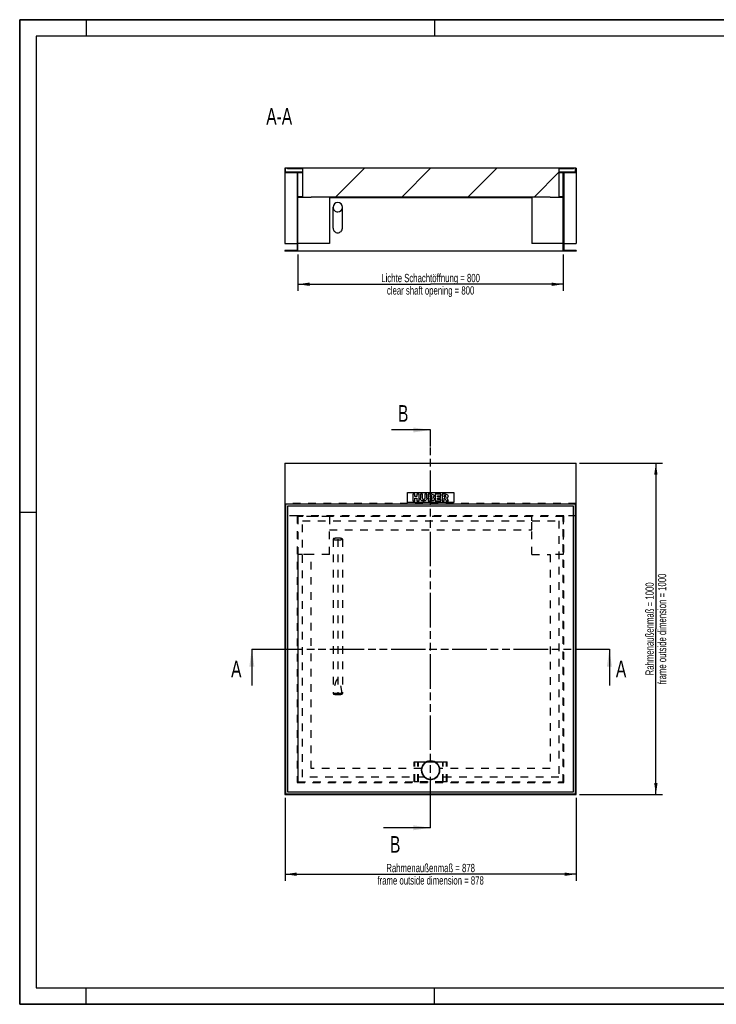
# Model space of a CAD drawing. Header units: millimetres. Extents: x 0 to 4200, y 0 to 2970.
# Tile 1 of 2: x 0 to 2100, y 0 to 2970. Entities that reach past the tile are written whole.
import ezdxf

# ---------------------------------------------------------------- set-up
doc = ezdxf.new("R2010")
doc.units = ezdxf.units.MM
doc.header["$LTSCALE"] = 231
doc.linetypes.add('HIDDEN', pattern=[0.2, 0.1, -0.1])
doc.linetypes.add('PHANTOM', pattern=[0.8, 0.45, -0.05, 0.1, -0.05, 0.1, -0.05])
doc.layers.get('0').update_dxf_attribs({"linetype": 'CONTINUOUS'})
for name, color, linetype in [('_2D-BEM', 7, 'CONTINUOUS'), ('_ACHSEN', 7, 'CONTINUOUS'), ('_KURVEN', 7, 'CONTINUOUS'), ('_ZEICHNUNGSELEM', 7, 'CONTINUOUS'), ('DEFAULT_2', 8, 'HIDDEN'), ('HATCHING_BL0', 7, 'CONTINUOUS'), ('HATCHING_BL1', 7, 'CONTINUOUS')]:
    doc.layers.add(name, color=color, linetype=linetype)
doc.styles.get("Standard").update_dxf_attribs({"font": 'txt', "width": 0.7})
doc.dimstyles.new('DIMSTYLE_1', dxfattribs={"dimtxt": 25, "dimasz": 35, "dimexe": 2, "dimexo": 1, "dimtad": 1, "dimdec": 1, "dimtxsty": 'Standard', "dimblk": '_FILLED', "dimblk1": '_FILLED', "dimblk2": '_FILLED', "dimcen": 0.09, "dimadec": 1, "dimazin": 2, "dimtp": 0.8, "dimtm": 0.8, "dimtfac": 1, "dimtdec": 1, "dimtofl": 0, "dimtmove": 0, "dimatfit": 3, "dimldrblk": '_FILLED', "dimfxl": 1, "dimtolj": 1, "dimarcsym": 0})
doc.dimstyles.get("Standard").update_dxf_attribs({"dimtxt": 25, "dimasz": 35, "dimexe": 2, "dimexo": 1, "dimtad": 1, "dimdec": 1, "dimtxsty": 'Standard', "dimblk": '_FILLED', "dimblk1": '_FILLED', "dimblk2": '_FILLED', "dimcen": 0.09, "dimadec": 1, "dimazin": 2, "dimtol": 1, "dimtp": 0.1, "dimtm": 0.1, "dimtfac": 1, "dimtdec": 1, "dimtofl": 0, "dimtmove": 0, "dimatfit": 3, "dimldrblk": '_FILLED', "dimfxl": 1, "dimtolj": 1, "dimarcsym": 0})

# ---------------------------------------------------------------- blocks, each defined once
blk = doc.blocks.new('_FILLED')
at = {"color": 0, "linetype": 'ByBlock'}
blk.add_solid([(0, 0), (-1, 0.143), (-1, -0.143)], dxfattribs=at)
blk = doc.blocks.new('*D2')
at = {"layer": '_2D-BEM', "color": 2, "linetype": 'Continuous', "transparency": 16777216}
for p, q in [((838.8, 2262), (838.8, 2152)), ((1638.8, 2262), (1638.8, 2152)), ((838.8, 2172), (1238.8, 2172)), ((1638.8, 2172), (1238.8, 2172))]:
    blk.add_line(p, q, dxfattribs=at)
at = {"layer": '_2D-BEM', "color": 2, "linetype": 'Continuous', "transparency": 16777216, "xscale": 35, "yscale": 35, "zscale": 35, "rotation": 180}
blk.add_blockref('_FILLED', (838.8, 2172), dxfattribs=at)
at = {"layer": '_2D-BEM', "color": 2, "linetype": 'Continuous', "transparency": 16777216, "xscale": 35, "yscale": 35, "zscale": 35}
blk.add_blockref('_FILLED', (1638.8, 2172), dxfattribs=at)
at = {"layer": '_2D-BEM', "color": 2, "linetype": 'Continuous', "transparency": 16777216, "insert": (1238.8, 2203.3), "char_height": 25, "width": 702.143, "attachment_point": 2, "line_spacing_factor": 0.9}
blk.add_mtext('Lichte Schachtöffnung = 800\\Pclear shaft opening = 800', dxfattribs=at)
blk = doc.blocks.new('*D6')
at = {"layer": '_2D-BEM', "color": 2, "linetype": 'Continuous', "transparency": 16777216}
for p, q in [((1687.8, 1632.4), (1937.8, 1632.4)), ((1917.8, 1632.4), (1917.8, 1132.4)), ((1917.8, 632.4), (1917.8, 1132.4)), ((1687.8, 632.4), (1937.8, 632.4))]:
    blk.add_line(p, q, dxfattribs=at)
at = {"layer": '_2D-BEM', "color": 2, "linetype": 'Continuous', "transparency": 16777216, "xscale": 35, "yscale": 35, "zscale": 35}
for p, rotation in [((1917.8, 1632.4), 90), ((1917.8, 632.4), 270)]:
    blk.add_blockref('_FILLED', p, dxfattribs=dict(at, rotation=rotation))
at = {"layer": '_2D-BEM', "color": 2, "linetype": 'Continuous', "transparency": 16777216, "insert": (1886.5, 1132.4), "char_height": 25, "width": 798.214, "attachment_point": 2, "rotation": 90, "line_spacing_factor": 0.9}
blk.add_mtext('Rahmenaußenmaß = 1000\\Pframe outside dimension = 1000', dxfattribs=at)
blk = doc.blocks.new('*D7')
at = {"layer": '_2D-BEM', "color": 2, "linetype": 'Continuous', "transparency": 16777216}
for p, q in [((799.8, 622.4), (799.8, 372.4)), ((1677.8, 622.4), (1677.8, 372.4)), ((799.8, 392.4), (1238.8, 392.4)), ((1677.8, 392.4), (1238.8, 392.4))]:
    blk.add_line(p, q, dxfattribs=at)
at = {"layer": '_2D-BEM', "color": 2, "linetype": 'Continuous', "transparency": 16777216, "xscale": 35, "yscale": 35, "zscale": 35, "rotation": 180}
blk.add_blockref('_FILLED', (799.8, 392.4), dxfattribs=at)
at = {"layer": '_2D-BEM', "color": 2, "linetype": 'Continuous', "transparency": 16777216, "xscale": 35, "yscale": 35, "zscale": 35}
blk.add_blockref('_FILLED', (1677.8, 392.4), dxfattribs=at)
at = {"layer": '_2D-BEM', "color": 2, "linetype": 'Continuous', "transparency": 16777216, "insert": (1238.8, 423.7), "char_height": 25, "width": 776.786, "attachment_point": 2, "line_spacing_factor": 0.9}
blk.add_mtext('Rahmenaußenmaß = 878\\Pframe outside dimension = 878', dxfattribs=at)
blk = doc.blocks.new('XSEC_FILLED')
at = {"color": 0, "linetype": 'ByBlock'}
blk.add_solid([(0, 0), (-1, 0.143), (-1, -0.143)], dxfattribs=at)
blk = doc.blocks.new('HATCHING_BL0', base_point=(1238.8, 1016.3))
at = {"layer": 'HATCHING_BL0', "color": 7, "linetype": 'PHANTOM'}
for p, q in [((699.8, 1071.4), (749.8, 1071.4)), ((749.8, 1071.4), (1727.8, 1071.4)), ((1727.8, 1071.4), (1777.8, 1071.4))]:
    blk.add_line(p, q, dxfattribs=at)
at = {"layer": 'HATCHING_BL0', "color": 7, "linetype": 'Continuous', "char_height": 50, "width": 64.286, "attachment_point": 1, "line_spacing_factor": 0.9}
for insert in [(637.3, 1036.2), (1797.4, 1036.7)]:
    blk.add_mtext('A', dxfattribs=dict(at, insert=insert))
at = {"layer": 'HATCHING_BL0', "color": 7, "linetype": 'Continuous'}
for points in [[(699.8, 1071.4), (699.8, 961.2)], [(1777.8, 1071.4), (1777.8, 961.7)]]:
    blk.add_leader(points, dimstyle='Standard', override={"dimasz": 52.5, "dimtad": 0, "dimldrblk": 'XSEC_FILLED'}, dxfattribs=at)
blk = doc.blocks.new('HATCHING_BL1', base_point=(1167.8, 1132.4))
at = {"layer": 'HATCHING_BL1', "color": 7, "linetype": 'PHANTOM'}
for p, q in [((1238.8, 1682.4), (1238.8, 1732.4)), ((1238.8, 582.4), (1238.8, 1682.4)), ((1238.8, 532.4), (1238.8, 582.4))]:
    blk.add_line(p, q, dxfattribs=at)
at = {"layer": 'HATCHING_BL1', "color": 7, "linetype": 'Continuous', "char_height": 50, "width": 58.929, "attachment_point": 1, "line_spacing_factor": 0.9}
for insert in [(1140.4, 1807.4), (1116.4, 507.4)]:
    blk.add_mtext('B', dxfattribs=dict(at, insert=insert))
at = {"layer": 'HATCHING_BL1', "color": 7, "linetype": 'Continuous'}
for points in [[(1238.8, 1732.4), (1120.8, 1732.4)], [(1238.8, 532.4), (1096.8, 532.4)]]:
    blk.add_leader(points, dimstyle='Standard', override={"dimasz": 52.5, "dimtad": 0, "dimldrblk": 'XSEC_FILLED'}, dxfattribs=at)

msp = doc.modelspace()

# ---------------------------------------------------------------- hatches: boundary and pattern name
at = {"linetype": 'Continuous'}
h = msp.add_hatch(dxfattribs=at)
h.set_pattern_fill('ANSI31', color=2, style=0, pattern_type=2)
h.set_pattern_definition([(45, (1238.77, 2522.03), (-99.7, 99.7), [])])
edge = h.paths.add_edge_path()
edge.add_line((1677.77, 2508.03), (1640.77, 2508.03))
edge.add_line((1640.77, 2508.03), (1640.77, 2274.03))
edge.add_line((1677.77, 2274.03), (1640.77, 2274.03))
edge.add_line((1677.77, 2274.03), (1677.77, 2272.03))
edge.add_line((1677.77, 2272.03), (1638.77, 2272.03))
edge.add_line((1638.77, 2272.03), (1638.77, 2434.03))
edge.add_line((1638.77, 2434.03), (1598.77, 2434.03))
edge.add_line((1598.77, 2434.03), (1598.77, 2436.03))
edge.add_line((878.77, 2436.03), (1598.77, 2436.03))
edge.add_line((878.77, 2434.03), (878.77, 2436.03))
edge.add_line((878.77, 2434.03), (838.77, 2434.03))
edge.add_line((838.77, 2272.03), (838.77, 2434.03))
edge.add_line((838.77, 2272.03), (799.77, 2272.03))
edge.add_line((799.77, 2274.03), (799.77, 2272.03))
edge.add_line((836.77, 2274.03), (799.77, 2274.03))
edge.add_line((836.77, 2508.03), (836.77, 2274.03))
edge.add_line((836.77, 2508.03), (799.77, 2508.03))
edge.add_line((799.77, 2522.03), (799.77, 2508.03))
edge.add_line((801.77, 2522.03), (799.77, 2522.03))
edge.add_line((801.77, 2510.03), (801.77, 2522.03))
edge.add_line((838.77, 2510.03), (801.77, 2510.03))
edge.add_line((838.77, 2436.03), (838.77, 2510.03))
edge.add_line((852.27, 2436.03), (838.77, 2436.03))
edge.add_line((852.27, 2520.03), (852.27, 2436.03))
edge.add_line((852.27, 2520.03), (807.77, 2520.03))
edge.add_line((807.77, 2520.03), (807.77, 2522.03))
edge.add_line((1669.77, 2522.03), (807.77, 2522.03))
edge.add_line((1669.77, 2520.03), (1669.77, 2522.03))
edge.add_line((1669.77, 2520.03), (1625.27, 2520.03))
edge.add_line((1625.27, 2520.03), (1625.27, 2436.03))
edge.add_line((1638.77, 2436.03), (1625.27, 2436.03))
edge.add_line((1638.77, 2436.03), (1638.77, 2510.03))
edge.add_line((1675.77, 2510.03), (1638.77, 2510.03))
edge.add_line((1675.77, 2510.03), (1675.77, 2522.03))
edge.add_line((1677.77, 2522.03), (1675.77, 2522.03))
edge.add_line((1677.77, 2522.03), (1677.77, 2508.03))
edge = h.paths.add_edge_path()
edge.add_spline(control_points=[(958.77, 2390.13), (959.06, 2390.13), (959.64, 2390.15), (960.51, 2390.23), (961.37, 2390.37), (962.22, 2390.56), (963.06, 2390.81), (963.88, 2391.1), (964.68, 2391.45), (965.47, 2391.86), (966.22, 2392.3), (966.95, 2392.8), (967.64, 2393.35), (968.31, 2393.93), (968.93, 2394.56), (969.52, 2395.23), (970.06, 2395.94), (970.56, 2396.68), (971.02, 2397.46), (971.42, 2398.26), (971.78, 2399.08), (972.08, 2399.93), (972.33, 2400.8), (972.53, 2401.68), (972.67, 2402.58), (972.76, 2403.48), (972.78, 2404.39), (972.76, 2405.29), (972.67, 2406.19), (972.53, 2407.09), (972.33, 2407.97), (972.08, 2408.84), (971.78, 2409.69), (971.42, 2410.51), (971.02, 2411.31), (970.56, 2412.09), (970.06, 2412.83), (969.52, 2413.54), (968.93, 2414.21), (968.31, 2414.84), (967.64, 2415.42), (966.95, 2415.97), (966.22, 2416.47), (965.47, 2416.92), (964.68, 2417.32), (963.88, 2417.67), (963.06, 2417.96), (962.22, 2418.21), (961.37, 2418.4), (960.51, 2418.54), (959.64, 2418.62), (959.06, 2418.64), (958.77, 2418.64)], knot_values=[0, 0, 0, 0, 0.02, 0.04, 0.06, 0.08, 0.1, 0.12, 0.14, 0.16, 0.18, 0.2, 0.22, 0.24, 0.26, 0.28, 0.3, 0.32, 0.34, 0.36, 0.38, 0.4, 0.42, 0.44, 0.46, 0.48, 0.5, 0.52, 0.54, 0.56, 0.58, 0.6, 0.62, 0.64, 0.66, 0.68, 0.7, 0.72, 0.74, 0.76, 0.78, 0.8, 0.82, 0.84, 0.86, 0.88, 0.9, 0.92, 0.94, 0.96, 0.98, 1, 1, 1, 1], degree=3, periodic=0)
edge.add_spline(control_points=[(958.77, 2418.64), (958.48, 2418.64), (957.9, 2418.62), (957.04, 2418.54), (956.18, 2418.4), (955.33, 2418.21), (954.49, 2417.96), (953.67, 2417.67), (952.86, 2417.32), (952.08, 2416.92), (951.33, 2416.47), (950.6, 2415.97), (949.9, 2415.42), (949.24, 2414.84), (948.62, 2414.21), (948.03, 2413.54), (947.48, 2412.83), (946.98, 2412.09), (946.53, 2411.31), (946.12, 2410.51), (945.77, 2409.69), (945.46, 2408.84), (945.21, 2407.97), (945.02, 2407.09), (944.88, 2406.19), (944.79, 2405.29), (944.76, 2404.39), (944.79, 2403.48), (944.88, 2402.58), (945.02, 2401.68), (945.21, 2400.8), (945.46, 2399.93), (945.77, 2399.08), (946.12, 2398.26), (946.53, 2397.46), (946.98, 2396.68), (947.48, 2395.94), (948.03, 2395.23), (948.62, 2394.56), (949.24, 2393.93), (949.9, 2393.35), (950.6, 2392.8), (951.33, 2392.3), (952.08, 2391.86), (952.86, 2391.45), (953.67, 2391.1), (954.49, 2390.81), (955.33, 2390.56), (956.18, 2390.37), (957.04, 2390.23), (957.9, 2390.15), (958.48, 2390.13), (958.77, 2390.13)], knot_values=[0, 0, 0, 0, 0.02, 0.04, 0.06, 0.08, 0.1, 0.12, 0.14, 0.16, 0.18, 0.2, 0.22, 0.24, 0.26, 0.28, 0.3, 0.32, 0.34, 0.36, 0.38, 0.4, 0.42, 0.44, 0.46, 0.48, 0.5, 0.52, 0.54, 0.56, 0.58, 0.6, 0.62, 0.64, 0.66, 0.68, 0.7, 0.72, 0.74, 0.76, 0.78, 0.8, 0.82, 0.84, 0.86, 0.88, 0.9, 0.92, 0.94, 0.96, 0.98, 1, 1, 1, 1], degree=3, periodic=0)

# ---------------------------------------------------------------- linework, layer by layer
at = {"color": 7, "linetype": 'Continuous'}
for p, q in [((0, 2970), (4200, 2970)), ((0, 0), (0, 2970)), ((801.77, 2522.03), (799.77, 2522.03)), ((799.77, 2522.03), (799.77, 2508.03)), ((836.77, 2508.03), (799.77, 2508.03)), ((799.77, 2508.03), (799.77, 2295.03)), ((807.77, 2522.03), (801.77, 2522.03)), ((801.77, 2510.03), (801.77, 2522.03)), ((838.77, 2510.03), (801.77, 2510.03)), ((1669.77, 2522.03), (807.77, 2522.03)), ((807.77, 2520.03), (807.77, 2522.03)), ((852.27, 2520.03), (807.77, 2520.03)), ((836.77, 2508.03), (836.77, 2274.03)), ((852.27, 2510.03), (838.77, 2510.03)), ((838.77, 2436.03), (838.77, 2510.03)), ((852.27, 2508.03), (838.77, 2508.03)), ((852.27, 2520.03), (852.27, 2436.03)), ((1625.27, 2520.03), (1625.27, 2436.03)), ((1669.77, 2520.03), (1625.27, 2520.03)), ((1638.77, 2510.03), (1625.27, 2510.03)), ((1638.77, 2508.03), (1625.27, 2508.03)), ((1675.77, 2510.03), (1638.77, 2510.03)), ((1638.77, 2436.03), (1638.77, 2510.03)), ((1677.77, 2508.03), (1640.77, 2508.03)), ((1640.77, 2508.03), (1640.77, 2274.03)), ((1675.77, 2522.03), (1669.77, 2522.03)), ((1669.77, 2520.03), (1669.77, 2522.03)), ((1677.77, 2522.03), (1675.77, 2522.03)), ((1675.77, 2510.03), (1675.77, 2522.03)), ((1677.77, 2522.03), (1677.77, 2508.03)), ((1677.77, 2508.03), (1677.77, 2295.03)), ((852.27, 2436.03), (838.77, 2436.03)), ((878.77, 2434.03), (878.77, 2436.03)), ((878.77, 2436.03), (1598.77, 2436.03)), ((933.77, 2436.03), (933.77, 2295.03)), ((1543.77, 2436.03), (1543.77, 2295.03)), ((1598.77, 2434.03), (1598.77, 2436.03)), ((1638.77, 2436.03), (1625.27, 2436.03)), ((838.77, 2272.03), (838.77, 2434.03)), ((878.77, 2434.03), (838.77, 2434.03)), ((933.77, 2434.03), (1543.77, 2434.03)), ((1638.77, 2434.03), (1598.77, 2434.03)), ((1638.77, 2272.03), (1638.77, 2434.03)), ((944.77, 2341.03), (944.77, 2404.39)), ((972.77, 2341.03), (972.77, 2404.39)), ((799.77, 2295.03), (836.77, 2295.03)), ((933.77, 2295.03), (838.77, 2295.03)), ((1638.77, 2295.03), (1543.77, 2295.03)), ((1640.77, 2295.03), (1677.77, 2295.03)), ((836.77, 2274.03), (799.77, 2274.03)), ((799.77, 2274.03), (799.77, 2272.03)), ((838.77, 2272.03), (799.77, 2272.03)), ((1638.77, 2272.03), (838.77, 2272.03)), ((1677.77, 2272.03), (1638.77, 2272.03)), ((1677.77, 2274.03), (1640.77, 2274.03)), ((1677.77, 2274.03), (1677.77, 2272.03)), ((799.77, 1632.42), (1677.77, 1632.42)), ((799.77, 1632.42), (799.77, 632.42)), ((1677.77, 632.42), (1677.77, 1632.42)), ((1675.77, 1508.42), (801.77, 1508.42)), ((801.77, 1508.42), (801.77, 634.42)), ((807.77, 1502.42), (807.77, 640.42)), ((1669.77, 1502.42), (807.77, 1502.42)), ((1669.77, 640.42), (1669.77, 1502.42)), ((1675.77, 634.42), (1675.77, 1508.42)), ((799.77, 632.42), (1677.77, 632.42)), ((801.77, 634.42), (1675.77, 634.42)), ((807.77, 640.42), (1669.77, 640.42)), ((0, 0), (4200, 0))]:
    msp.add_line(p, q, dxfattribs=at)
at = {"color": 3, "linetype": 'Continuous'}
for p, q in [((0, 2970), (0, 0)), ((4200, 2970), (0, 2970)), ((200, 2970), (200, 2920)), ((1250, 2970), (1250, 2920)), ((0, 1485), (50, 1485)), ((200, 0), (200, 50)), ((1250, 0), (1250, 50)), ((4200, 0), (0, 0))]:
    msp.add_line(p, q, dxfattribs=at)
at = {"color": 5, "linetype": 'Continuous'}
for p, q in [((50, 2920), (50, 50)), ((4150, 2920), (50, 2920)), ((50, 50), (4150, 50))]:
    msp.add_line(p, q, dxfattribs=at)
at = {"color": 7, "linetype": 'Continuous'}
for start, end in [(90, 270), (270, 90)]:
    msp.add_arc((1238.77, 706.42), 27, start, end, dxfattribs=at)
for start_param, end_param in [(0, 1.5707963), (4.712389, 6.2831853), (1.5707963, 3.1415927), (3.1415927, 4.712389)]:
    msp.add_ellipse((958.77, 2404.39), major_axis=(0, 14.25), ratio=0.9822758, start_param=start_param, end_param=end_param, dxfattribs=at)
for points, knots in [([(944.77, 2341.03), (944.77, 2339.24), (945.51, 2335.61), (948.63, 2331.04), (953.29, 2327.99), (956.95, 2327.28), (958.77, 2327.28)], [0, 0, 0, 0, 0.2479313, 0.4970795, 0.7479384, 1, 1, 1, 1]), ([(958.77, 2327.28), (960.59, 2327.28), (964.26, 2327.99), (968.92, 2331.04), (972.04, 2335.61), (972.77, 2339.24), (972.77, 2341.03)], [0, 0, 0, 0, 0.2520616, 0.5029205, 0.7520687, 1, 1, 1, 1])]:
    msp.add_open_spline(points, degree=3, knots=knots, dxfattribs=at)
at = {"layer": '_ACHSEN', "color": 8, "linetype": 'HIDDEN'}
for p, q in [((1220.84, 684.92), (852.27, 684.92)), ((1211.22, 711.42), (878.77, 711.42)), ((1625.27, 684.92), (1256.71, 684.92)), ((1598.77, 711.42), (1266.32, 711.42))]:
    msp.add_line(p, q, dxfattribs=at)
at = {"layer": '_ACHSEN', "color": 7, "linetype": 'Continuous'}
for start, end in [(0, 180), (180, 360)]:
    msp.add_arc((1238.77, 706.42), 28, start, end, dxfattribs=at)
at = {"layer": '_ACHSEN', "color": 8, "linetype": 'HIDDEN'}
for start, end in [(10.28656, 169.71344), (169.71344, 180), (180, 360), (230.16185, 231.00948), (231.00948, 308.99052), (308.99052, 309.83815), (0, 10.28656)]:
    msp.add_arc((1238.77, 706.42), 28, start, end, dxfattribs=at)
at = {"layer": '_KURVEN', "color": 4, "linetype": 'Continuous'}
for p, q in [((1168.77, 1543.42), (1308.77, 1543.42)), ((1168.77, 1513.42), (1168.77, 1543.42)), ((1184.68, 1538.42), (1184.68, 1518.42)), ((1190.86, 1538.42), (1184.68, 1538.42)), ((1184.68, 1518.42), (1190.86, 1518.42)), ((1190.86, 1531.42), (1190.86, 1538.42)), ((1197.61, 1531.42), (1190.86, 1531.42)), ((1190.86, 1518.42), (1190.86, 1526.51)), ((1190.86, 1526.51), (1197.61, 1526.51)), ((1203.82, 1538.42), (1197.61, 1538.42)), ((1197.61, 1538.42), (1197.61, 1531.42)), ((1197.61, 1526.51), (1197.61, 1518.42)), ((1197.61, 1518.42), (1203.82, 1518.42)), ((1203.82, 1518.42), (1203.82, 1538.42)), ((1214.11, 1538.42), (1207.94, 1538.42)), ((1207.94, 1538.42), (1207.94, 1526.5)), ((1214.11, 1526.21), (1214.11, 1538.42)), ((1220.94, 1538.42), (1220.94, 1526.21)), ((1227.11, 1538.42), (1220.94, 1538.42)), ((1227.11, 1526.5), (1227.11, 1538.42)), ((1231.22, 1538.42), (1231.22, 1518.42)), ((1242.79, 1538.42), (1231.22, 1538.42)), ((1231.22, 1518.42), (1241.88, 1518.42)), ((1237.45, 1530.58), (1237.45, 1534.37)), ((1237.45, 1534.37), (1240.18, 1534.37)), ((1240.14, 1530.58), (1237.45, 1530.58)), ((1237.45, 1522.72), (1237.45, 1526.77)), ((1237.45, 1526.77), (1240.59, 1526.77)), ((1240.6, 1522.72), (1237.45, 1522.72)), ((1269.48, 1538.42), (1252.92, 1538.42)), ((1252.92, 1538.42), (1252.92, 1518.42)), ((1252.92, 1518.42), (1269.78, 1518.42)), ((1259.12, 1530.97), (1259.12, 1534.15)), ((1259.12, 1534.15), (1269.48, 1534.15)), ((1268.73, 1530.97), (1259.12, 1530.97)), ((1259.12, 1522.95), (1259.12, 1526.89)), ((1259.12, 1526.89), (1268.73, 1526.89)), ((1269.78, 1522.95), (1259.12, 1522.95)), ((1268.73, 1526.89), (1268.73, 1530.97)), ((1269.48, 1534.15), (1269.48, 1538.42)), ((1269.78, 1518.42), (1269.78, 1522.95)), ((1283.49, 1538.42), (1273.19, 1538.42)), ((1273.19, 1538.42), (1273.19, 1518.42)), ((1273.19, 1518.42), (1279.4, 1518.42)), ((1279.4, 1534.38), (1282.12, 1534.38)), ((1279.4, 1530.32), (1279.4, 1534.38)), ((1282.01, 1530.32), (1279.4, 1530.32)), ((1279.4, 1526.54), (1279.95, 1526.54)), ((1279.4, 1518.42), (1279.4, 1526.54)), ((1282.58, 1524.53), (1285.88, 1518.42)), ((1285.88, 1518.42), (1292.87, 1518.42)), ((1292.87, 1518.42), (1289.87, 1524.2)), ((1308.77, 1543.42), (1308.77, 1513.42)), ((1308.77, 1513.42), (1168.77, 1513.42))]:
    msp.add_line(p, q, dxfattribs=at)
at = {"layer": '_KURVEN', "color": 8, "linetype": 'HIDDEN'}
msp.add_line((958.77, 1403.42), (958.77, 937.02), dxfattribs=at)
at = {"layer": '_KURVEN', "color": 4, "linetype": 'Continuous'}
for points in [[(1208.51, 1523.11), (1208.13, 1524.4), (1207.94, 1525.51), (1207.94, 1526.5)], [(1209.83, 1520.81), (1209.18, 1521.56), (1208.75, 1522.32), (1208.51, 1523.11)], [(1211.95, 1519.09), (1211.18, 1519.5), (1210.47, 1520.07), (1209.83, 1520.81)], [(1214.83, 1518.28), (1213.69, 1518.42), (1212.72, 1518.68), (1211.95, 1519.09)], [(1214.11, 1526.21), (1214.11, 1525.12), (1214.41, 1524.27), (1215.01, 1523.66)], [(1218.02, 1518.08), (1217.04, 1518.08), (1215.98, 1518.15), (1214.83, 1518.28)], [(1215.01, 1523.66), (1215.61, 1523.05), (1216.45, 1522.74), (1217.53, 1522.74)], [(1217.53, 1522.74), (1218.6, 1522.74), (1219.43, 1523.05), (1220.03, 1523.65)], [(1222.34, 1518.75), (1221.15, 1518.31), (1219.7, 1518.08), (1218.02, 1518.08)], [(1220.03, 1523.65), (1220.63, 1524.25), (1220.94, 1525.11), (1220.94, 1526.21)], [(1224.82, 1520.4), (1224.03, 1519.61), (1223.21, 1519.06), (1222.34, 1518.75)], [(1226.55, 1523.15), (1226.18, 1522.1), (1225.61, 1521.19), (1224.82, 1520.4)], [(1227.11, 1526.5), (1227.11, 1525.31), (1226.92, 1524.2), (1226.55, 1523.15)], [(1240.14, 1530.58), (1241.09, 1530.58), (1241.76, 1530.74), (1242.14, 1531.07)], [(1242.14, 1533.88), (1241.76, 1534.2), (1241.11, 1534.37), (1240.18, 1534.37)], [(1242.85, 1526.22), (1242.42, 1526.58), (1241.67, 1526.77), (1240.59, 1526.77)], [(1240.6, 1522.72), (1241.67, 1522.72), (1242.42, 1522.89), (1242.85, 1523.28)], [(1244.65, 1518.69), (1243.26, 1518.5), (1242.33, 1518.42), (1241.88, 1518.42)], [(1242.72, 1532.51), (1242.72, 1533.09), (1242.53, 1533.55), (1242.14, 1533.88)], [(1242.14, 1531.07), (1242.53, 1531.39), (1242.72, 1531.89), (1242.72, 1532.51)], [(1242.79, 1538.42), (1244.71, 1538.42), (1246.18, 1537.94), (1247.22, 1536.99)], [(1243.51, 1524.8), (1243.51, 1525.39), (1243.29, 1525.87), (1242.85, 1526.22)], [(1242.85, 1523.28), (1243.29, 1523.66), (1243.51, 1524.16), (1243.51, 1524.8)], [(1247, 1519.35), (1246.48, 1519.05), (1245.69, 1518.83), (1244.65, 1518.69)], [(1247.67, 1530.4), (1247.18, 1529.83), (1246.45, 1529.39), (1245.51, 1529.06)], [(1245.51, 1529.06), (1246.95, 1528.71), (1248, 1528.12), (1248.68, 1527.27)], [(1248.98, 1521.31), (1248.49, 1520.48), (1247.83, 1519.83), (1247, 1519.35)], [(1247.22, 1536.99), (1248.26, 1536.03), (1248.77, 1534.85), (1248.77, 1533.44)], [(1248.77, 1533.44), (1248.77, 1532.25), (1248.41, 1531.24), (1247.67, 1530.4)], [(1248.68, 1527.27), (1249.36, 1526.43), (1249.7, 1525.38), (1249.7, 1524.11)], [(1249.7, 1524.11), (1249.7, 1523.07), (1249.46, 1522.13), (1248.98, 1521.31)], [(1281.45, 1526.06), (1281.01, 1526.37), (1280.51, 1526.54), (1279.95, 1526.54)], [(1282.58, 1524.53), (1282.15, 1525.32), (1281.79, 1525.83), (1281.45, 1526.06)], [(1282.01, 1530.32), (1282.28, 1530.32), (1282.83, 1530.4), (1283.65, 1530.58)], [(1284.42, 1533.86), (1284.01, 1534.2), (1283.24, 1534.38), (1282.12, 1534.38)], [(1283.49, 1538.42), (1285.4, 1538.42), (1286.86, 1538.26), (1287.87, 1537.93)], [(1283.65, 1530.58), (1284.05, 1530.67), (1284.38, 1530.88), (1284.64, 1531.21)], [(1285.04, 1532.38), (1285.04, 1533.02), (1284.83, 1533.51), (1284.42, 1533.86)], [(1284.64, 1531.21), (1284.9, 1531.54), (1285.04, 1531.94), (1285.04, 1532.38)], [(1288.58, 1528.03), (1288.05, 1527.71), (1287.33, 1527.45), (1286.4, 1527.25)], [(1286.4, 1527.25), (1287.14, 1526.99), (1287.68, 1526.74), (1288.01, 1526.5)], [(1287.87, 1537.93), (1288.88, 1537.6), (1289.69, 1536.99), (1290.31, 1536.1)], [(1288.01, 1526.5), (1288.24, 1526.33), (1288.57, 1525.99), (1289.01, 1525.45)], [(1290.53, 1529.99), (1290.06, 1529.18), (1289.4, 1528.53), (1288.58, 1528.03)], [(1289.01, 1525.45), (1289.43, 1524.91), (1289.72, 1524.5), (1289.87, 1524.2)], [(1290.31, 1536.1), (1290.93, 1535.21), (1291.24, 1534.14), (1291.24, 1532.87)], [(1291.24, 1532.87), (1291.24, 1531.75), (1291, 1530.79), (1290.53, 1529.99)]]:
    msp.add_open_spline(points, degree=3, dxfattribs=at)
at = {"layer": 'DEFAULT_2', "color": 8, "linetype": 'HIDDEN'}
for p, q in [((1677.77, 1510.42), (799.77, 1510.42)), ((799.77, 1510.42), (799.77, 632.42)), ((1677.77, 632.42), (1677.77, 1510.42)), ((836.77, 1473.42), (799.77, 1473.42)), ((1640.77, 1473.42), (836.77, 1473.42)), ((836.77, 1473.42), (836.77, 669.42)), ((933.77, 1471.42), (838.77, 1471.42)), ((838.77, 1471.42), (838.77, 1356.42)), ((1638.77, 1471.42), (838.77, 1471.42)), ((838.77, 1471.42), (838.77, 671.42)), ((852.27, 1457.92), (1625.27, 1457.92)), ((852.27, 684.92), (852.27, 1457.92)), ((1543.77, 1471.42), (933.77, 1471.42)), ((933.77, 1471.42), (933.77, 1431.42)), ((933.77, 1471.42), (933.77, 1457.92)), ((1638.77, 1471.42), (1543.77, 1471.42)), ((1543.77, 1431.42), (1543.77, 1471.42)), ((1543.77, 1457.92), (1543.77, 1471.42)), ((1625.27, 1457.92), (1625.27, 684.92)), ((1638.77, 1471.42), (1638.77, 1356.42)), ((1638.77, 671.42), (1638.77, 1471.42)), ((1677.77, 1473.42), (1640.77, 1473.42)), ((1640.77, 669.42), (1640.77, 1473.42)), ((933.77, 1356.42), (933.77, 1431.42)), ((933.77, 1431.42), (1543.77, 1431.42)), ((1543.77, 1356.42), (1543.77, 1431.42)), ((944.77, 1403.42), (944.77, 937.02)), ((972.77, 1403.42), (972.77, 937.02)), ((838.77, 1356.42), (838.77, 671.42)), ((878.77, 1356.42), (838.77, 1356.42)), ((852.27, 1356.42), (838.77, 1356.42)), ((933.77, 1356.42), (878.77, 1356.42)), ((878.77, 711.42), (878.77, 1356.42)), ((1543.77, 1356.42), (1598.77, 1356.42)), ((1638.77, 1356.42), (1598.77, 1356.42)), ((1598.77, 1356.42), (1598.77, 711.42)), ((1638.77, 1356.42), (1625.27, 1356.42)), ((1638.77, 671.42), (1638.77, 1356.42)), ((946.18, 938.17), (971.37, 938.17)), ((1188.77, 671.42), (1188.77, 731.42)), ((1188.77, 731.42), (1200.69, 731.42)), ((1190.71, 671.42), (1190.71, 731.42)), ((1200.69, 731.42), (1226.18, 731.42)), ((1200.69, 671.42), (1200.69, 731.42)), ((1202.23, 671.42), (1202.23, 731.42)), ((1226.18, 731.42), (1228.59, 731.42)), ((1228.59, 731.42), (1248.96, 731.42)), ((1248.96, 731.42), (1251.37, 731.42)), ((1251.37, 731.42), (1276.86, 731.42)), ((1275.32, 671.42), (1275.32, 731.42)), ((1276.86, 731.42), (1288.77, 731.42)), ((1276.86, 671.42), (1276.86, 731.42)), ((1286.84, 671.42), (1286.84, 731.42)), ((1288.77, 671.42), (1288.77, 731.42)), ((836.77, 669.42), (1640.77, 669.42)), ((838.77, 671.42), (1638.77, 671.42)), ((838.77, 671.42), (1638.77, 671.42)), ((1190.71, 671.42), (1188.77, 671.42)), ((1202.23, 671.42), (1190.71, 671.42)), ((1275.32, 671.42), (1202.23, 671.42)), ((1286.84, 671.42), (1275.32, 671.42)), ((1288.77, 671.42), (1286.84, 671.42)), ((799.77, 632.42), (1677.77, 632.42))]:
    msp.add_line(p, q, dxfattribs=at)
for start_param, end_param in [(0, 1.1193087), (-1.1193087, 0)]:
    msp.add_ellipse((958.77, 905.58), major_axis=(0, 74.69), ratio=0.1874411, start_param=start_param, end_param=end_param, dxfattribs=at)
for points, knots in [([(958.77, 1406.04), (957.86, 1406.04), (956.08, 1406.01), (953.48, 1405.87), (951.09, 1405.63), (948.99, 1405.32), (947.47, 1404.99), (946.46, 1404.68), (945.87, 1404.45), (945.4, 1404.21), (945.06, 1403.96), (944.83, 1403.71), (944.77, 1403.51), (944.77, 1403.42)], [0, 0, 0, 0, 0.1867297, 0.3665428, 0.5328206, 0.6795441, 0.8016217, 0.8522089, 0.8954005, 0.9311176, 0.9596183, 0.9818241, 1, 1, 1, 1]), ([(944.77, 1403.42), (944.77, 1403.33), (944.83, 1403.13), (945.06, 1402.88), (945.4, 1402.63), (945.87, 1402.39), (946.46, 1402.16), (947.47, 1401.85), (948.99, 1401.52), (951.09, 1401.21), (953.48, 1400.97), (956.08, 1400.83), (957.86, 1400.8), (958.77, 1400.8)], [0, 0, 0, 0, 0.0181759, 0.0403817, 0.0688824, 0.1045995, 0.1477911, 0.1983783, 0.3204559, 0.4671794, 0.6334572, 0.8132703, 1, 1, 1, 1]), ([(972.77, 1403.42), (972.77, 1403.51), (972.72, 1403.71), (972.49, 1403.96), (972.15, 1404.21), (971.68, 1404.45), (971.09, 1404.68), (970.08, 1404.99), (968.56, 1405.32), (966.46, 1405.63), (964.07, 1405.87), (961.47, 1406.01), (959.68, 1406.04), (958.77, 1406.04)], [0, 0, 0, 0, 0.0181759, 0.0403817, 0.0688824, 0.1045995, 0.1477911, 0.1983783, 0.3204559, 0.4671794, 0.6334572, 0.8132703, 1, 1, 1, 1]), ([(958.77, 1400.8), (959.68, 1400.8), (961.47, 1400.83), (964.07, 1400.97), (966.46, 1401.21), (968.56, 1401.52), (970.08, 1401.85), (971.09, 1402.16), (971.68, 1402.39), (972.15, 1402.63), (972.49, 1402.88), (972.72, 1403.13), (972.77, 1403.33), (972.77, 1403.42)], [0, 0, 0, 0, 0.1867297, 0.3665428, 0.5328206, 0.6795441, 0.8016217, 0.8522089, 0.8954005, 0.9311176, 0.9596183, 0.9818241, 1, 1, 1, 1]), ([(946.18, 938.17), (945.97, 938.09), (945.6, 937.93), (945.15, 937.65), (944.86, 937.36), (944.77, 937.12), (944.77, 937.02)], [0, 0, 0, 0, 0.3519073, 0.6284416, 0.8369885, 1, 1, 1, 1]), ([(944.77, 937.02), (944.77, 936.93), (944.83, 936.73), (945.06, 936.48), (945.4, 936.23), (945.87, 935.99), (946.46, 935.76), (947.47, 935.45), (948.99, 935.12), (951.09, 934.81), (953.48, 934.57), (956.08, 934.43), (957.86, 934.4), (958.77, 934.4)], [0, 0, 0, 0, 0.0181759, 0.0403816, 0.0688824, 0.1045995, 0.1477911, 0.1983783, 0.3204559, 0.4671794, 0.6334572, 0.8132703, 1, 1, 1, 1]), ([(958.77, 934.4), (959.68, 934.4), (961.47, 934.43), (964.07, 934.57), (966.46, 934.81), (968.56, 935.12), (970.08, 935.45), (971.09, 935.76), (971.68, 935.99), (972.15, 936.23), (972.49, 936.48), (972.72, 936.73), (972.77, 936.93), (972.77, 937.02)], [0, 0, 0, 0, 0.1867297, 0.3665428, 0.5328206, 0.6795441, 0.8016217, 0.8522089, 0.8954005, 0.9311176, 0.9596184, 0.9818241, 1, 1, 1, 1]), ([(972.77, 937.02), (972.77, 937.12), (972.69, 937.36), (972.4, 937.65), (971.94, 937.93), (971.58, 938.09), (971.37, 938.17)], [0, 0, 0, 0, 0.1630115, 0.3715584, 0.6480927, 1, 1, 1, 1])]:
    msp.add_open_spline(points, degree=3, knots=knots, dxfattribs=at)

# ---------------------------------------------------------------- block references
at = {"layer": 'HATCHING_BL0'}
msp.add_blockref('HATCHING_BL0', (1238.77, 1016.33), dxfattribs=at)
at = {"layer": 'HATCHING_BL1'}
msp.add_blockref('HATCHING_BL1', (1167.78, 1132.42), dxfattribs=at)

# ---------------------------------------------------------------- texts
at = {"layer": '_ZEICHNUNGSELEM', "color": 2, "linetype": 'Continuous', "insert": (821.35, 2703.23), "char_height": 50, "width": 182.1429, "attachment_point": 3, "line_spacing_factor": 0.9}
msp.add_mtext('A-A', dxfattribs=at)

# ---------------------------------------------------------------- dimensions: what is measured, and where the dimension line sits
at = {"layer": '_2D-BEM', "color": 2, "linetype": 'Continuous'}
for base, p1, p2, text, picture, middle in [((1638.77, 2172.03), (838.77, 2263.03), (1638.77, 2263.03), 'Lichte Schachtöffnung = <>\\Pclear shaft opening = 800', '*D2', (1238.77, 2172.03)), ((1677.77, 392.42), (799.77, 623.42), (1677.77, 623.42), 'Rahmenaußenmaß = <>\\Pframe outside dimension = 878', '*D7', (1238.77, 392.42))]:
    dim = msp.add_linear_dim(base=base, p1=p1, p2=p2, text=text, dimstyle='DIMSTYLE_1', dxfattribs=at)
    dim.commit()
    dim.dimension.update_dxf_attribs({"geometry": picture, "text_midpoint": middle, "dimtype": 160})
dim = msp.add_linear_dim(base=(1917.77, 632.42), p1=(1686.77, 1632.42), p2=(1686.77, 632.42), angle=270, text='Rahmenaußenmaß = <>\\Pframe outside dimension = 1000', dimstyle='DIMSTYLE_1', dxfattribs=at)
dim.commit()
dim.dimension.update_dxf_attribs({"geometry": '*D6', "text_midpoint": (1917.77, 1132.42), "dimtype": 160})

doc.saveas('drawing.dxf')
